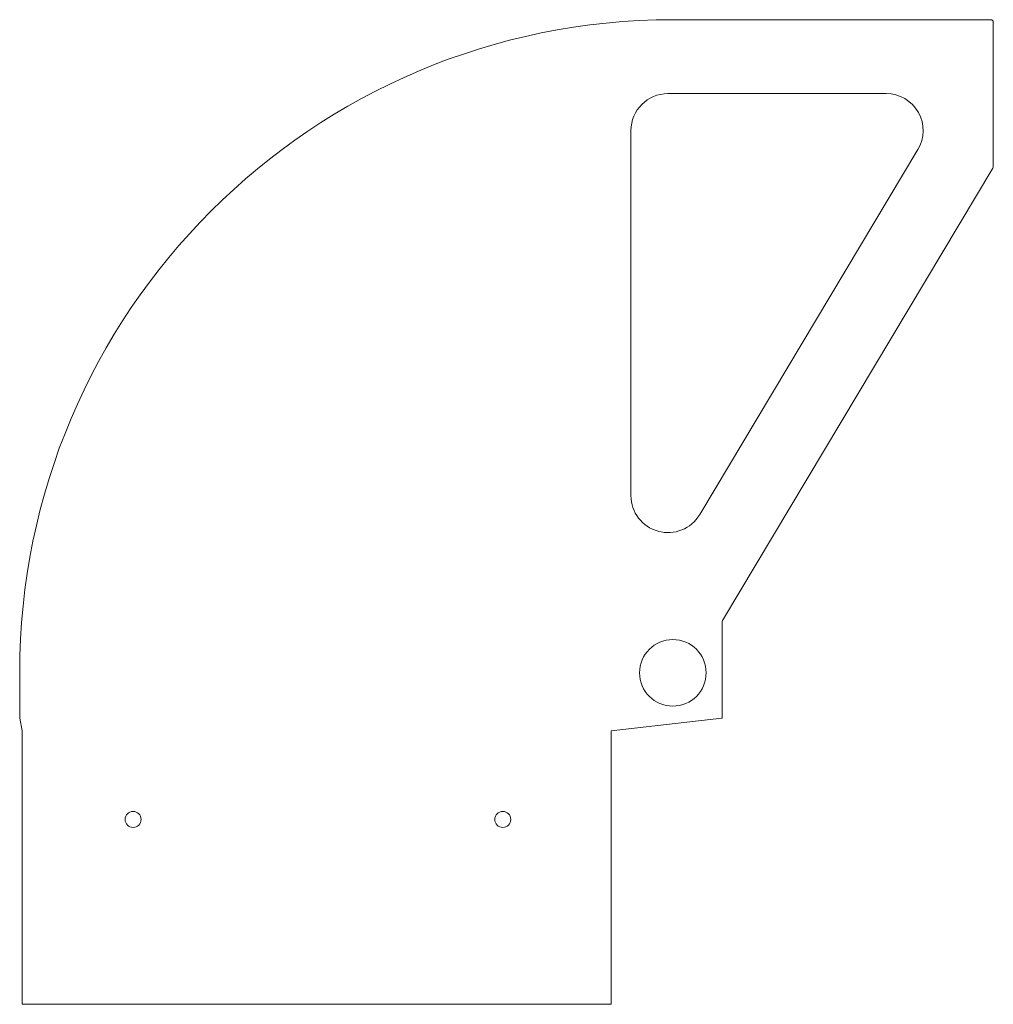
# Model space of a CAD drawing. Header units: millimetres. Extents: x -265 to 130, y -134 to 265.
import ezdxf

# ---------------------------------------------------------------- set-up
doc = ezdxf.new("R2010")
doc.units = ezdxf.units.MM

msp = doc.modelspace()

# ---------------------------------------------------------------- linework, layer by layer
at = {"color": 7, "linetype": 'Continuous', "lineweight": 15}
for p, q in [((0, 265), (129, 265)), ((130, 264), (130, 205.28)), ((-2, 235), (86.54, 235)), ((-17, 71.9), (-17, 220)), ((99.41, 212.3), (10.87, 64.2)), ((129.86, 204.76), (20.14, 21.24)), ((20, 20.72), (20, -18)), ((-265, 0), (-265, -18.41)), ((-265, -18.41), (-264, -23.58)), ((-25, -23.58), (19.91, -18.41)), ((-264, -23.58), (-264, -134.48)), ((-25, -23.58), (-25, -134.48)), ((-25, -134.48), (-264, -134.48))]:
    msp.add_line(p, q, dxfattribs=at)
for centre, radius in [((0, 0), 13.5), ((-219, -59.48), 3.25), ((-69, -59.48), 3.25)]:
    msp.add_circle(centre, radius, dxfattribs=at)
for centre, radius, start, end in [((0, 0), 265, 90, 180), ((129, 264), 1, 360, 90), ((-2, 220), 15, 90, 180), ((86.54, 220), 15, 329.1279, 90), ((129, 205.28), 1, 329.1279, 0), ((-2, 71.9), 15, 180, 329.1279), ((21, 20.72), 1, 149.1279, 180), ((19, -18), 1, 336.0462, 0)]:
    msp.add_arc(centre, radius, start, end, dxfattribs=at)

doc.saveas('drawing.dxf')
